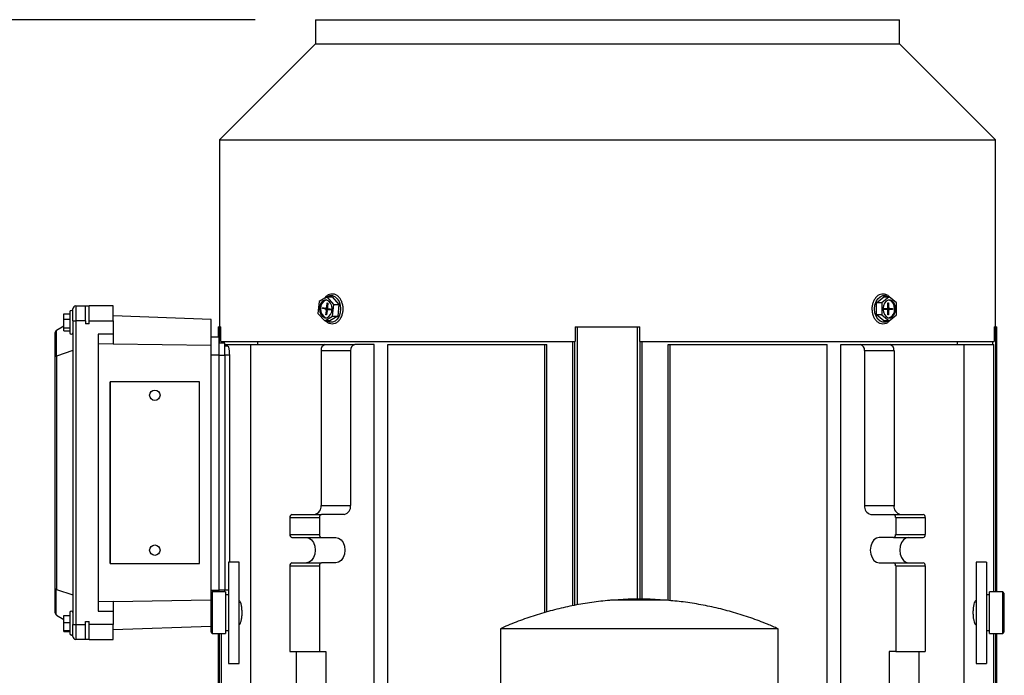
# Model space of a CAD drawing. Header units: inches. Extents: x 4 to 172, y 4 to 132.
# Tile 9 of 41: x 34.99 to 48, y 87.77 to 96.44. Entities that reach past the tile are written whole.
import ezdxf

# ---------------------------------------------------------------- set-up
doc = ezdxf.new("R2010")
doc.units = ezdxf.units.IN
doc.header["$LTSCALE"] = 16
doc.header["$MEASUREMENT"] = 0
doc.layers.add('DIMENSIONS', color=140, linetype='Continuous', lineweight=25)
doc.styles.add('SLDTEXTSTYLE0', font='TXT', dxfattribs={"width": 0.7})
doc.dimstyles.new('SLDDIMSTYLE1', dxfattribs={"dimtxt": 1.359375, "dimasz": 2.08, "dimexe": 0, "dimexo": 0.0625, "dimgap": 0.339844, "dimtad": 0, "dimtih": 1, "dimtoh": 1, "dimrnd": 1e-09, "dimzin": 12, "dimdsep": 46, "dimtxsty": 'SLDTEXTSTYLE0', "dimsah": 1, "dimcen": 0.09, "dimadec": 0, "dimazin": 3, "dimtfac": 1, "dimtofl": 0, "dimtmove": 0, "dimatfit": 3, "dimfxl": 0, "dimfrac": 2, "dimtolj": 1, "dimtzin": 12, "dimarcsym": 0})

# ---------------------------------------------------------------- blocks, each defined once
blk = doc.blocks.new('_D_1')
at = {"layer": 'DIMENSIONS'}
for p, q in [((38.099, 96.441), (24.353, 96.441)), ((26.353, 96.441), (26.353, 80.768)), ((23.768, 78.303), (23.311, 78.303)), ((23.311, 78.303), (23.311, 76.142)), ((28.938, 78.303), (29.395, 78.303)), ((29.395, 78.303), (29.395, 76.142)), ((23.311, 76.142), (23.768, 76.142)), ((29.395, 76.142), (28.938, 76.142)), ((26.353, 61.547), (26.353, 75.838)), ((34.458, 61.547), (24.353, 61.547))]:
    blk.add_line(p, q, dxfattribs=at)
for points in [[(26.353, 96.441), (26.033, 94.361), (26.673, 94.361)], [(26.353, 61.547), (26.673, 63.627), (26.033, 63.627)]]:
    blk.add_solid(points, dxfattribs=at)
at = {"layer": 'DIMENSIONS', "char_height": 1.3333, "attachment_point": 1, "style": 'SLDTEXTSTYLE0'}
for s, insert in [('34.89', (23.768, 80.326)), ('886.3', (23.768, 77.861))]:
    blk.add_mtext(s, dxfattribs=dict(at, insert=insert))

msp = doc.modelspace()

# ---------------------------------------------------------------- linework, layer by layer
for p, q in [((38.899, 96.441), (38.899, 96.124)), ((38.899, 96.441), (46.616, 96.441)), ((46.616, 96.124), (46.616, 96.441)), ((38.899, 96.124), (37.63, 94.854)), ((38.899, 96.124), (46.616, 96.124)), ((47.886, 94.854), (46.616, 96.124)), ((37.63, 94.854), (37.63, 92.382)), ((37.63, 94.854), (47.886, 94.854)), ((47.886, 92.382), (47.886, 94.854)), ((35.73, 92.658), (35.73, 92.461)), ((35.73, 92.658), (35.86, 92.658)), ((35.86, 92.461), (35.86, 92.658)), ((35.86, 92.658), (35.907, 92.658)), ((35.907, 92.461), (35.907, 92.658)), ((36.222, 92.658), (35.907, 92.658)), ((36.222, 92.461), (36.222, 92.658)), ((38.945, 92.716), (38.93, 92.559)), ((39.05, 92.776), (38.945, 92.716)), ((39.046, 92.644), (39.052, 92.697)), ((39.05, 92.776), (39.119, 92.776)), ((39.138, 92.678), (39.05, 92.776)), ((39.052, 92.697), (39.06, 92.695)), ((39.06, 92.695), (39.055, 92.643)), ((39.119, 92.776), (39.208, 92.678)), ((39.123, 92.52), (39.138, 92.678)), ((39.138, 92.678), (39.208, 92.678)), ((39.208, 92.678), (39.192, 92.52)), ((46.314, 92.698), (46.411, 92.777)), ((46.314, 92.539), (46.314, 92.698)), ((46.384, 92.698), (46.314, 92.698)), ((46.481, 92.777), (46.384, 92.698)), ((46.384, 92.698), (46.384, 92.539)), ((46.411, 92.777), (46.481, 92.777)), ((46.463, 92.697), (46.471, 92.697)), ((46.463, 92.644), (46.463, 92.697)), ((46.471, 92.697), (46.471, 92.644)), ((46.578, 92.698), (46.481, 92.777)), ((46.578, 92.539), (46.578, 92.698)), ((35.573, 92.555), (35.651, 92.555)), ((35.573, 92.553), (35.573, 92.555)), ((35.573, 92.48), (35.573, 92.553)), ((35.573, 92.553), (35.651, 92.553)), ((35.651, 92.579), (35.651, 92.441)), ((35.691, 92.461), (35.691, 92.618)), ((38.93, 92.559), (39.019, 92.461)), ((38.992, 92.623), (38.994, 92.635)), ((39.03, 92.616), (38.992, 92.623)), ((39.048, 92.623), (38.992, 92.623)), ((38.994, 92.635), (39.031, 92.628)), ((39.085, 92.616), (39.03, 92.616)), ((39.033, 92.628), (39.058, 92.628)), ((39.036, 92.541), (39.041, 92.594)), ((39.044, 92.539), (39.036, 92.541)), ((39.045, 92.541), (39.036, 92.541)), ((39.041, 92.594), (39.05, 92.594)), ((39.05, 92.592), (39.044, 92.539)), ((39.055, 92.644), (39.046, 92.644)), ((39.048, 92.628), (39.048, 92.623)), ((39.048, 92.623), (39.085, 92.616)), ((39.103, 92.609), (39.063, 92.609)), ((39.103, 92.602), (39.065, 92.609)), ((39.065, 92.609), (39.103, 92.609)), ((39.067, 92.621), (39.104, 92.613)), ((39.104, 92.613), (39.103, 92.602)), ((46.384, 92.539), (46.314, 92.539)), ((46.411, 92.459), (46.314, 92.539)), ((46.384, 92.539), (46.481, 92.459)), ((46.411, 92.624), (46.449, 92.624)), ((46.411, 92.612), (46.411, 92.624)), ((46.449, 92.612), (46.411, 92.612)), ((46.449, 92.624), (46.485, 92.624)), ((46.485, 92.612), (46.449, 92.612)), ((46.471, 92.644), (46.463, 92.644)), ((46.463, 92.54), (46.463, 92.593)), ((46.463, 92.593), (46.471, 92.593)), ((46.471, 92.54), (46.463, 92.54)), ((46.467, 92.612), (46.467, 92.624)), ((46.471, 92.593), (46.471, 92.54)), ((46.481, 92.459), (46.578, 92.539)), ((46.485, 92.624), (46.523, 92.624)), ((46.523, 92.612), (46.485, 92.612)), ((46.523, 92.624), (46.523, 92.612)), ((35.573, 92.368), (35.573, 92.48)), ((35.651, 92.48), (35.573, 92.48)), ((35.651, 92.441), (35.651, 92.303)), ((35.691, 92.461), (35.691, 88.445)), ((35.691, 92.461), (35.73, 92.461)), ((35.73, 92.461), (35.73, 88.445)), ((35.86, 92.461), (35.73, 92.461)), ((35.86, 92.461), (35.86, 92.421)), ((35.907, 92.421), (35.86, 92.421)), ((35.907, 92.421), (35.907, 92.461)), ((35.907, 92.461), (36.222, 92.461)), ((37.521, 92.48), (36.222, 92.526)), ((36.222, 92.461), (36.222, 92.282)), ((37.521, 92.133), (37.521, 92.48)), ((39.019, 92.461), (39.123, 92.52)), ((39.088, 92.461), (39.019, 92.461)), ((39.192, 92.52), (39.088, 92.461)), ((39.123, 92.52), (39.192, 92.52)), ((46.481, 92.459), (46.411, 92.459)), ((35.454, 92.3), (35.454, 91.981)), ((35.472, 92.333), (35.472, 91.994)), ((35.573, 92.392), (35.474, 92.334)), ((35.573, 92.368), (35.651, 92.368)), ((35.573, 92.329), (35.573, 92.368)), ((35.573, 92.329), (35.651, 92.329)), ((36.222, 92.282), (36.025, 92.282)), ((36.025, 92.282), (36.025, 88.624)), ((36.222, 92.282), (36.222, 92.151)), ((37.612, 92.382), (37.612, 92.244)), ((37.612, 92.382), (37.628, 92.382)), ((37.628, 92.382), (37.648, 92.382)), ((37.628, 92.166), (37.628, 92.382)), ((37.648, 92.189), (37.648, 92.382)), ((42.33, 92.382), (42.33, 92.189)), ((42.33, 92.382), (42.361, 92.382)), ((42.361, 92.382), (43.154, 92.382)), ((42.361, 88.706), (42.361, 92.382)), ((43.154, 92.382), (43.186, 92.382)), ((43.154, 88.782), (43.154, 92.382)), ((43.186, 92.189), (43.186, 92.382)), ((47.868, 92.382), (47.868, 92.189)), ((47.868, 92.382), (47.888, 92.382)), ((47.888, 92.382), (47.903, 92.382)), ((47.888, 88.878), (47.888, 92.382)), ((47.903, 88.878), (47.903, 92.382)), ((36.222, 92.151), (36.025, 92.157)), ((37.521, 92.133), (36.222, 92.154)), ((37.62, 92.244), (37.521, 92.244)), ((37.62, 92.244), (37.62, 92.008)), ((37.699, 92.166), (37.62, 92.166)), ((37.648, 92.189), (42.33, 92.189)), ((37.665, 92.166), (37.665, 92.189)), ((37.699, 92.008), (37.699, 92.166)), ((37.699, 92.146), (38.044, 92.146)), ((38.044, 83.563), (38.044, 92.146)), ((38.044, 92.146), (39.027, 92.146)), ((38.135, 92.146), (38.135, 92.189)), ((39.027, 92.146), (39.417, 92.146)), ((39.673, 92.146), (39.417, 92.146)), ((39.673, 83.563), (39.673, 92.146)), ((39.854, 83.563), (39.854, 92.146)), ((39.854, 92.146), (41.929, 92.146)), ((41.929, 88.604), (41.929, 92.146)), ((41.929, 92.146), (41.955, 92.146)), ((41.955, 88.611), (41.955, 92.146)), ((42.3, 88.695), (42.3, 92.189)), ((42.325, 88.7), (42.325, 92.189)), ((43.186, 92.189), (47.868, 92.189)), ((43.191, 88.782), (43.191, 92.189)), ((43.215, 88.782), (43.215, 92.189)), ((43.56, 88.764), (43.56, 92.146)), ((43.56, 92.146), (43.586, 92.146)), ((43.586, 88.761), (43.586, 92.146)), ((43.586, 92.146), (45.661, 92.146)), ((45.661, 85.967), (45.661, 92.146)), ((45.842, 85.967), (45.842, 92.146)), ((45.842, 92.146), (46.098, 92.146)), ((46.098, 92.146), (46.488, 92.146)), ((46.488, 92.146), (47.472, 92.146)), ((47.381, 92.146), (47.381, 92.189)), ((47.472, 85.967), (47.472, 92.146)), ((47.472, 92.146), (47.862, 92.146)), ((47.85, 92.146), (47.85, 92.189)), ((47.862, 88.878), (47.862, 92.146)), ((35.691, 92.067), (35.474, 91.995)), ((37.521, 88.866), (37.521, 92.133)), ((37.62, 92.008), (37.521, 92.008)), ((37.62, 92.008), (37.62, 88.898)), ((37.62, 92.008), (37.699, 92.008)), ((37.74, 92.126), (37.699, 92.126)), ((37.699, 92.008), (37.699, 88.898)), ((37.759, 92.008), (37.699, 92.008)), ((37.759, 92.008), (37.759, 89.269)), ((38.972, 92.067), (39.361, 92.067)), ((38.972, 92.067), (38.972, 90.02)), ((39.361, 92.067), (39.361, 90.02)), ((46.154, 92.067), (46.154, 90.02)), ((46.154, 92.067), (46.544, 92.067)), ((46.544, 92.067), (46.544, 90.02)), ((35.454, 91.981), (35.454, 88.925)), ((35.474, 91.995), (35.474, 88.911)), ((36.183, 89.252), (36.183, 91.654)), ((36.183, 91.654), (36.183, 91.654)), ((36.183, 91.654), (36.183, 89.252)), ((37.364, 91.654), (36.183, 91.654)), ((37.364, 89.252), (37.364, 91.654)), ((38.972, 90.02), (39.361, 90.02)), ((46.154, 90.02), (46.544, 90.02)), ((38.559, 89.862), (38.559, 89.636)), ((38.559, 89.862), (38.949, 89.862)), ((38.587, 89.902), (38.977, 89.902)), ((38.949, 89.862), (38.949, 89.636)), ((39.278, 89.902), (38.977, 89.902)), ((46.237, 89.902), (46.538, 89.902)), ((46.538, 89.902), (46.928, 89.902)), ((46.566, 89.862), (46.566, 89.636)), ((46.566, 89.862), (46.956, 89.862)), ((46.956, 89.862), (46.956, 89.636)), ((38.559, 89.636), (38.949, 89.636)), ((38.587, 89.597), (38.977, 89.597)), ((38.977, 89.597), (39.166, 89.597)), ((46.538, 89.597), (46.349, 89.597)), ((46.538, 89.597), (46.928, 89.597)), ((46.566, 89.636), (46.956, 89.636)), ((36.183, 89.252), (36.183, 89.252)), ((36.183, 89.252), (37.364, 89.252)), ((37.888, 89.269), (37.75, 89.269)), ((37.75, 89.269), (37.75, 87.931)), ((37.888, 87.931), (37.888, 89.269)), ((38.559, 89.223), (38.559, 88.091)), ((38.559, 89.223), (38.949, 89.223)), ((38.587, 89.262), (38.977, 89.262)), ((38.949, 89.223), (38.949, 88.091)), ((39.166, 89.262), (38.977, 89.262)), ((46.349, 89.262), (46.538, 89.262)), ((46.538, 89.262), (46.928, 89.262)), ((46.566, 89.223), (46.566, 88.091)), ((46.566, 89.223), (46.956, 89.223)), ((46.956, 89.223), (46.956, 88.091)), ((47.765, 89.271), (47.628, 89.271)), ((47.628, 89.271), (47.628, 87.932)), ((47.765, 89.271), (47.765, 87.932)), ((35.454, 88.925), (35.454, 88.605)), ((35.472, 88.572), (35.472, 88.911)), ((35.474, 88.911), (35.691, 88.839)), ((37.521, 88.898), (37.62, 88.898)), ((37.62, 88.898), (37.62, 88.878)), ((37.699, 88.898), (37.62, 88.898)), ((37.699, 88.878), (37.699, 88.898)), ((37.75, 88.898), (37.699, 88.898)), ((36.025, 88.748), (36.222, 88.755)), ((36.222, 88.752), (37.514, 88.773)), ((36.222, 88.755), (36.222, 88.624)), ((37.533, 88.878), (37.514, 88.858)), ((37.514, 88.858), (37.514, 88.347)), ((37.71, 88.878), (37.533, 88.878)), ((37.533, 88.878), (37.533, 88.603)), ((37.71, 88.878), (37.71, 88.603)), ((37.75, 88.839), (37.71, 88.839)), ((37.889, 88.76), (37.888, 88.76)), ((43.03, 88.782), (42.832, 88.768)), ((43.176, 88.768), (42.832, 88.768)), ((43.176, 88.782), (43.03, 88.782)), ((43.321, 88.782), (43.176, 88.782)), ((43.519, 88.768), (43.176, 88.768)), ((43.519, 88.768), (43.321, 88.782)), ((47.628, 88.76), (47.626, 88.76)), ((47.805, 88.839), (47.765, 88.839)), ((47.982, 88.878), (47.805, 88.878)), ((47.805, 88.327), (47.805, 88.878)), ((48.002, 88.858), (47.982, 88.878)), ((47.982, 88.327), (47.982, 88.878)), ((48.002, 88.603), (48.002, 88.858)), ((36.025, 88.624), (36.222, 88.624)), ((36.222, 88.624), (36.222, 88.445)), ((35.474, 88.571), (35.573, 88.514)), ((35.573, 88.468), (35.573, 88.565)), ((35.573, 88.565), (35.651, 88.565)), ((35.651, 88.603), (35.651, 88.465)), ((37.533, 88.603), (37.533, 88.327)), ((37.71, 88.603), (37.71, 88.327)), ((48.002, 88.347), (48.002, 88.603)), ((35.573, 88.368), (35.573, 88.468)), ((35.651, 88.468), (35.573, 88.468)), ((35.573, 88.368), (35.651, 88.368)), ((35.573, 88.365), (35.573, 88.368)), ((35.573, 88.365), (35.651, 88.365)), ((35.573, 88.355), (35.573, 88.365)), ((35.651, 88.465), (35.651, 88.327)), ((35.691, 88.445), (35.73, 88.445)), ((35.691, 88.288), (35.691, 88.445)), ((35.73, 88.445), (35.86, 88.445)), ((35.73, 88.445), (35.73, 88.248)), ((35.86, 88.445), (35.86, 88.484)), ((35.86, 88.484), (35.907, 88.484)), ((35.86, 88.248), (35.86, 88.445)), ((35.907, 88.445), (35.907, 88.484)), ((36.222, 88.445), (35.907, 88.445)), ((35.907, 88.248), (35.907, 88.445)), ((36.222, 88.248), (36.222, 88.445)), ((36.222, 88.38), (37.514, 88.425)), ((37.71, 88.366), (37.75, 88.366)), ((37.888, 88.445), (37.889, 88.445)), ((41.341, 88.391), (41.341, 83.672)), ((45.011, 88.391), (41.341, 88.391)), ((45.011, 86.042), (45.011, 88.391)), ((47.626, 88.445), (47.628, 88.445)), ((47.765, 88.366), (47.805, 88.366)), ((35.573, 88.355), (35.651, 88.355)), ((35.86, 88.248), (35.73, 88.248)), ((35.907, 88.248), (35.86, 88.248)), ((35.907, 88.248), (36.222, 88.248)), ((37.514, 88.347), (37.533, 88.327)), ((37.533, 88.327), (37.71, 88.327)), ((37.612, 88.327), (37.612, 83.327)), ((37.628, 83.327), (37.628, 88.327)), ((37.654, 83.563), (37.654, 88.327)), ((47.805, 88.327), (47.982, 88.327)), ((47.862, 85.922), (47.862, 88.327)), ((47.888, 85.922), (47.888, 88.327)), ((47.903, 85.922), (47.903, 88.327)), ((47.982, 88.327), (48.002, 88.347)), ((38.559, 88.091), (38.949, 88.091)), ((38.643, 88.091), (38.643, 87.618)), ((38.949, 88.091), (39.033, 88.091)), ((39.033, 88.091), (39.033, 87.618)), ((46.482, 88.091), (46.482, 87.618)), ((46.566, 88.091), (46.482, 88.091)), ((46.566, 88.091), (46.956, 88.091)), ((46.872, 88.091), (46.872, 87.618)), ((37.75, 87.931), (37.888, 87.931)), ((47.628, 87.932), (47.765, 87.932))]:
    msp.add_line(p, q)
at = {"flags": 128}
for points in [[(39.038, 92.769), (39.052, 92.779), (39.086, 92.794), (39.122, 92.794), (39.156, 92.779), (39.186, 92.752), (39.209, 92.714), (39.224, 92.668), (39.229, 92.618)], [(46.467, 92.459), (46.463, 92.457), (46.429, 92.443), (46.394, 92.443), (46.359, 92.457), (46.329, 92.484), (46.306, 92.523), (46.291, 92.568), (46.286, 92.618), (46.291, 92.668), (46.306, 92.714), (46.329, 92.752), (46.359, 92.779), (46.394, 92.794), (46.429, 92.794), (46.463, 92.779), (46.467, 92.777)], [(39.118, 92.618), (39.113, 92.659), (39.098, 92.694), (39.076, 92.721), (39.049, 92.735), (39.02, 92.735), (38.992, 92.721), (38.97, 92.694), (38.956, 92.659), (38.951, 92.618), (38.956, 92.578), (38.97, 92.542), (38.992, 92.516), (39.02, 92.502), (39.049, 92.502), (39.076, 92.516), (39.098, 92.542), (39.113, 92.578), (39.118, 92.618)], [(39.041, 92.736), (39.034, 92.735), (39.006, 92.721), (38.984, 92.694), (38.97, 92.659), (38.965, 92.618), (38.97, 92.578), (38.984, 92.542), (39.006, 92.516), (39.034, 92.502), (39.041, 92.501)], [(46.565, 92.618), (46.56, 92.659), (46.545, 92.694), (46.523, 92.721), (46.496, 92.735), (46.467, 92.735), (46.439, 92.721), (46.417, 92.694), (46.403, 92.659), (46.398, 92.618), (46.403, 92.578), (46.417, 92.542), (46.439, 92.516), (46.467, 92.502), (46.496, 92.502), (46.523, 92.516), (46.545, 92.542), (46.56, 92.578), (46.565, 92.618)], [(46.551, 92.618), (46.546, 92.659), (46.531, 92.694), (46.509, 92.721), (46.482, 92.735), (46.474, 92.736)], [(39.046, 92.644), (39.046, 92.641), (39.045, 92.637), (39.043, 92.634), (39.041, 92.631), (39.039, 92.629), (39.036, 92.628), (39.033, 92.628), (39.031, 92.628)], [(39.229, 92.618), (39.224, 92.568), (39.209, 92.523), (39.186, 92.484), (39.156, 92.457), (39.122, 92.443), (39.086, 92.443), (39.052, 92.457), (39.046, 92.461)], [(39.05, 92.592), (39.05, 92.596), (39.051, 92.599), (39.053, 92.603), (39.055, 92.605), (39.057, 92.607), (39.06, 92.608), (39.063, 92.609), (39.065, 92.609)], [(38.777, 89.597), (38.813, 89.588), (38.846, 89.565), (38.872, 89.528), (38.889, 89.481), (38.895, 89.429), (38.889, 89.378), (38.872, 89.331), (38.846, 89.294), (38.813, 89.27), (38.777, 89.262)], [(39.166, 89.597), (39.203, 89.588), (39.236, 89.565), (39.262, 89.528), (39.279, 89.481), (39.285, 89.429), (39.279, 89.378), (39.262, 89.331), (39.236, 89.294), (39.203, 89.27), (39.166, 89.262)], [(46.349, 89.597), (46.312, 89.588), (46.279, 89.565), (46.253, 89.528), (46.236, 89.481), (46.23, 89.429), (46.236, 89.378), (46.253, 89.331), (46.279, 89.294), (46.312, 89.27), (46.349, 89.262)], [(46.739, 89.597), (46.702, 89.588), (46.669, 89.565), (46.643, 89.528), (46.626, 89.481), (46.62, 89.429), (46.626, 89.378), (46.643, 89.331), (46.669, 89.294), (46.702, 89.27), (46.739, 89.262)]]:
    msp.add_lwpolyline(points, dxfattribs=at)
for centre in [(36.774, 91.477), (36.774, 89.429)]:
    msp.add_circle(centre, 0.0689)
for centre, radius, start, end in [((35.73, 92.618), 0.0394, 90, 180), ((35.671, 92.579), 0.0197, 0, 180), ((39.022, 92.598), 0.0196, 348.056, 68.0869), ((39.074, 92.639), 0.0196, 168.056, 248.0869), ((39.082, 92.603), 0.0138, 27.8319, 75.7055), ((46.446, 92.641), 0.0176, 281.4218, 8.0495), ((46.446, 92.595), 0.0176, 351.9505, 78.5782), ((46.489, 92.641), 0.0176, 171.9505, 258.5782), ((46.489, 92.595), 0.0176, 101.4218, 188.0495), ((46.444, 92.604), 0.108, 286.2366, 7.6799), ((35.494, 92.3), 0.0394, 122.9505, 180), ((35.494, 92.3), 0.0394, 120.2564, 122.9505), ((35.671, 92.303), 0.0197, 180, 0), ((39.041, 92.077), 0.0703, 101.4218, 188.0495), ((39.431, 92.077), 0.0703, 101.4218, 188.0495), ((46.084, 92.077), 0.0703, 351.9505, 78.5782), ((46.474, 92.077), 0.0703, 351.9505, 78.5782), ((38.867, 90.005), 0.105, 281.4218, 8.0495), ((39.257, 90.005), 0.105, 281.4218, 8.0495), ((46.258, 90.005), 0.105, 171.9505, 258.5782), ((46.648, 90.005), 0.105, 171.9505, 258.5782), ((38.594, 89.867), 0.0351, 101.4218, 188.0495), ((38.984, 89.867), 0.0351, 101.4218, 188.0495), ((46.531, 89.867), 0.0351, 351.9505, 78.5782), ((46.921, 89.867), 0.0351, 351.9505, 78.5782), ((38.594, 89.631), 0.0351, 171.9505, 258.5782), ((38.984, 89.631), 0.0351, 171.9505, 258.5782), ((46.531, 89.631), 0.0351, 281.4218, 8.0495), ((46.921, 89.631), 0.0351, 281.4218, 8.0495), ((38.594, 89.228), 0.0351, 101.4218, 188.0495), ((38.984, 89.228), 0.0351, 101.4218, 188.0495), ((46.531, 89.228), 0.0351, 351.9505, 78.5782), ((46.921, 89.228), 0.0351, 351.9505, 78.5782), ((35.494, 88.605), 0.0394, 180, 237.0495), ((35.494, 88.605), 0.0394, 237.0495, 239.7436), ((35.671, 88.603), 0.0197, 0, 180), ((35.671, 88.327), 0.0197, 180, 0), ((35.73, 88.288), 0.0394, 180, 270)]:
    msp.add_arc(centre, radius, start, end)
for centre, major_axis, ratio, start_param, end_param in [((35.494, 91.981), (0.0394, 0), 0.414214, 2.145892, 3.141593), ((35.494, 92.047), (0.0331, 0.0516), 0.411777, 3.566776, 3.613798), ((35.494, 88.925), (0.0394, 0), 0.414214, 3.141593, 4.137293), ((35.494, 88.859), (-0.0331, 0.0516), 0.411777, 5.81098, 5.858002)]:
    msp.add_ellipse(centre, major_axis=major_axis, ratio=ratio, start_param=start_param, end_param=end_param)
for points, knots in [([(39.263, 92.618), (39.262, 92.627), (39.262, 92.652), (39.253, 92.693), (39.235, 92.737), (39.209, 92.774), (39.177, 92.801), (39.14, 92.815), (39.102, 92.816), (39.067, 92.805), (39.036, 92.784), (39.021, 92.765), (39.015, 92.756)], [0, 0, 0, 0, 0.057949, 0.166998, 0.276614, 0.386678, 0.49664, 0.605081, 0.710799, 0.814805, 0.918935, 1, 1, 1, 1]), ([(46.489, 92.771), (46.489, 92.771), (46.48, 92.784), (46.456, 92.8), (46.42, 92.815), (46.382, 92.816), (46.346, 92.805), (46.314, 92.782), (46.287, 92.749), (46.267, 92.708), (46.254, 92.661), (46.251, 92.611), (46.257, 92.562), (46.272, 92.516), (46.295, 92.476), (46.325, 92.445), (46.36, 92.426), (46.398, 92.419), (46.435, 92.426), (46.464, 92.44), (46.478, 92.455), (46.483, 92.461)], [0, 0, 0, 0, 0.002785, 0.061102, 0.118611, 0.174677, 0.229834, 0.285057, 0.341307, 0.398529, 0.456209, 0.513995, 0.571877, 0.629925, 0.688207, 0.746612, 0.804544, 0.861188, 0.916555, 0.9716, 1, 1, 1, 1]), ([(39.032, 92.461), (39.037, 92.456), (39.051, 92.44), (39.081, 92.426), (39.118, 92.419), (39.155, 92.426), (39.189, 92.444), (39.218, 92.473), (39.241, 92.511), (39.257, 92.556), (39.262, 92.593), (39.263, 92.614), (39.263, 92.618)], [0, 0, 0, 0, 0.053862, 0.171074, 0.28568, 0.397703, 0.509075, 0.621972, 0.737094, 0.853547, 0.970407, 1, 1, 1, 1]), ([(37.74, 92.126), (37.741, 92.126), (37.742, 92.125), (37.744, 92.122), (37.745, 92.12), (37.748, 92.114), (37.749, 92.111), (37.751, 92.102), (37.752, 92.097), (37.754, 92.086), (37.754, 92.081), (37.756, 92.068), (37.757, 92.061), (37.758, 92.039), (37.759, 92.024), (37.759, 92.008)], [0, 0, 0, 0, 0.125, 0.125, 0.25, 0.25, 0.375, 0.375, 0.5, 0.5, 0.625, 0.625, 0.75, 0.75, 1, 1, 1, 1]), ([(37.927, 88.603), (37.927, 88.62), (37.926, 88.654), (37.92, 88.701), (37.91, 88.736), (37.899, 88.757), (37.892, 88.758), (37.889, 88.758)], [0, 0, 0, 0, 0.206972, 0.413843, 0.6235704, 0.8392698, 1, 1, 1, 1]), ([(42.834, 88.768), (42.818, 88.767), (42.723, 88.761), (42.55, 88.739), (42.316, 88.701), (42.085, 88.65), (41.857, 88.586), (41.633, 88.511), (41.461, 88.445), (41.367, 88.401), (41.344, 88.39)], [0, 0, 0, 0, 0.031588, 0.184698, 0.337822, 0.490959, 0.64411, 0.797277, 0.950462, 1, 1, 1, 1]), ([(45.01, 88.389), (44.964, 88.41), (44.846, 88.463), (44.65, 88.535), (44.425, 88.607), (44.196, 88.667), (43.964, 88.714), (43.737, 88.749), (43.586, 88.762), (43.514, 88.768)], [0, 0, 0, 0, 0.098125, 0.250551, 0.402996, 0.555458, 0.707936, 0.860427, 1, 1, 1, 1]), ([(47.626, 88.758), (47.625, 88.759), (47.62, 88.761), (47.61, 88.747), (47.599, 88.716), (47.591, 88.671), (47.587, 88.619), (47.588, 88.566), (47.593, 88.518), (47.602, 88.478), (47.613, 88.453), (47.622, 88.442), (47.626, 88.445), (47.626, 88.445)], [0, 0, 0, 0, 0.030709, 0.142182, 0.253539, 0.362792, 0.468881, 0.572379, 0.675148, 0.779308, 0.886262, 0.996123, 1, 1, 1, 1]), ([(37.889, 88.445), (37.893, 88.447), (37.902, 88.45), (37.913, 88.478), (37.922, 88.519), (37.927, 88.563), (37.927, 88.592), (37.927, 88.603)], [0, 0, 0, 0, 0.2143892, 0.4375232, 0.6576114, 0.8717149, 1, 1, 1, 1])]:
    msp.add_open_spline(points, degree=3, knots=knots)

# ---------------------------------------------------------------- dimensions: what is measured, and where the dimension line sits
at = {"layer": 'DIMENSIONS'}
dim = msp.add_linear_dim(base=(26.353, 96.441), p1=(35.258, 61.547), p2=(38.899, 96.441), angle=90, dimstyle='SLDDIMSTYLE1', dxfattribs=at)
dim.commit()
dim.dimension.update_dxf_attribs({"geometry": '_D_1', "text_midpoint": (26.353, 78.303), "dimtype": 160})

doc.saveas('drawing.dxf')
